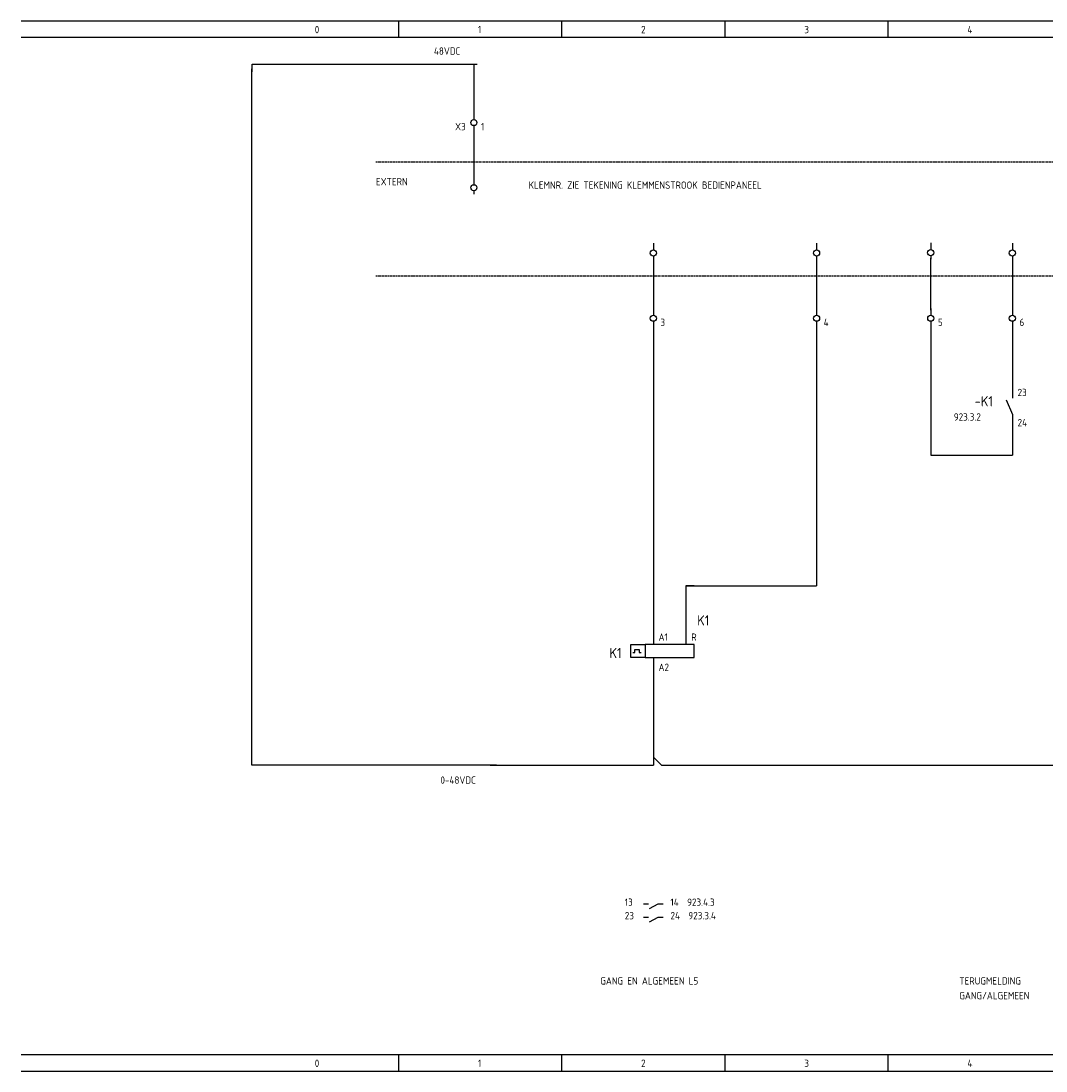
# Model space of a CAD drawing. Extents: x 48 to 1523, y 52 to 610.
# Tile 3 of 5: x 1018 to 1269, y 52 to 310. Entities that reach past the tile are written whole.
import ezdxf

# ---------------------------------------------------------------- set-up
doc = ezdxf.new("R2010")
doc.units = 0
doc.linetypes.add('EPLANLINE2', pattern=[0.375, 0.25, -0.125])
doc.linetypes.add('EPLANLINE7', pattern=[0])
for name, color, linetype in [('AANSLUITCODE', 3, 'CONTINUOUS'), ('AUTOCONNECTING', 2, 'CONTINUOUS'), ('CONTACTSPIEGEL', 7, 'CONTINUOUS'), ('EL6222--', 3, 'CONTINUOUS'), ('EXTRA_TEKST', 7, 'CONTINUOUS'), ('KLEMMEN', 7, 'CONTINUOUS'), ('KRUISVERWIJZING', 7, 'CONTINUOUS'), ('ODC', 5, 'CONTINUOUS'), ('ONDERHOEK', 1, 'CONTINUOUS'), ('SPEC_TEKST', 5, 'CONTINUOUS'), ('SYMBOOL', 4, 'CONTINUOUS')]:
    doc.layers.add(name, color=color, linetype=linetype)
doc.styles.get("Standard").update_dxf_attribs({"font": 'ISOCP'})

# ---------------------------------------------------------------- blocks, each defined once
blk = doc.blocks.new('SO282')
at = {"layer": 'SYMBOOL', "color": 3, "linetype": 'EPLANLINE7'}
for p in [(0, 4), (-2, 0)]:
    blk.add_line(p, (0, 0), dxfattribs=at)
blk = doc.blocks.new('SO264')
at = {"layer": 'SYMBOOL', "color": 3, "linetype": 'EPLANLINE7'}
for p, q in [((0, 4), (0, 0)), ((-2, 0), (0, 0)), ((0, 2), (2, 0))]:
    blk.add_line(p, q, dxfattribs=at)
blk = doc.blocks.new('190_0_CBZ_NEN')
at = {"layer": 'SYMBOOL', "color": 3, "linetype": 'EPLANLINE7'}
for p, q in [((0, 4), (0, 3.2)), ((0, 3.2), (0, 1.6)), ((-5.5, -1.6), (-5.5, 1.6)), ((-5.5, 1.6), (-2, 1.6)), ((-4.5, -0.4), (-4.5, 0.4)), ((-4.5, 0.4), (-3.5, 0.4)), ((-3.5, 0.4), (-3.5, -0.4)), ((0, 1.6), (-2, 1.6)), ((-2, 1.6), (-2, -1.6)), ((10, 1.6), (-1, 1.6)), ((10, -1.6), (10, 1.6)), ((-2, -1.6), (-5.5, -1.6)), ((-5, -0.4), (-4.5, -0.4)), ((-3.5, -0.4), (-3, -0.4)), ((-2, -1.6), (-1, -1.6)), ((-1, -1.6), (10, -1.6)), ((0, -1.6), (0, -3.2)), ((0, -3.2), (0, -4))]:
    blk.add_line(p, q, dxfattribs=at)
blk = doc.blocks.new('163_0_CBZ_NEN')
at = {"layer": 'SYMBOOL', "color": 3, "linetype": 'EPLANLINE7'}
for p, q in [((0, 4), (0, 3.2)), ((0, 3.2), (0, 1.6))]:
    blk.add_line(p, q, dxfattribs=at)
blk = doc.blocks.new('SO281')
at = {"layer": 'SYMBOOL', "color": 3, "linetype": 'EPLANLINE7'}
for p, q in [((2, 0), (0, 0)), ((0, 0), (0, -2))]:
    blk.add_line(p, q, dxfattribs=at)
blk = doc.blocks.new('30_0_CBZ_NEN')
at = {"layer": 'EXTRA_TEKST', "color": 3, "linetype": 'EPLANLINE7'}
for p, q in [((0, 4), (0, 3.2)), ((0, 3.2), (0, 2.4)), ((0, 0.8), (0, 0))]:
    blk.add_line(p, q, dxfattribs=at)
blk.add_circle((0, 1.6), 0.75, dxfattribs=at)
blk = doc.blocks.new('1_0_CBZ_NEN')
at = {"layer": 'EXTRA_TEKST', "color": 3, "linetype": 'EPLANLINE7'}
for p, q in [((0, 4), (0, 3.2)), ((0, 3.2), (0, 2)), ((-1.5, 1.6), (0, -2)), ((0, -2), (0, -3.2)), ((0, -3.2), (0, -4))]:
    blk.add_line(p, q, dxfattribs=at)
blk = doc.blocks.new('SO283')
at = {"layer": 'SYMBOOL', "color": 3, "linetype": 'EPLANLINE7'}
for p, q in [((0, 4), (0, 0)), ((0, 0), (2, 0))]:
    blk.add_line(p, q, dxfattribs=at)

msp = doc.modelspace()

# ---------------------------------------------------------------- linework, layer by layer
at = {"layer": 'AUTOCONNECTING', "color": 3, "linetype": 'EPLANLINE7'}
for p, q in [((1129, 299.5), (1129, 287.5)), ((1129, 283.5), (1129, 271.5)), ((1173, 251.5), (1173, 239.5)), ((1213, 251.5), (1213, 239.5)), ((1261, 251.5), (1261, 239.5)), ((1173, 235.5), (1173, 159.5)), ((1213, 235.5), (1213, 171.5)), ((1241, 235.5), (1241, 203.5)), ((1261, 235.5), (1261, 219.5)), ((1261, 211.5), (1261, 203.5)), ((1241, 203.5), (1261, 203.5)), ((1181, 171.5), (1213, 171.5)), ((1181, 171.5), (1181, 159.5)), ((1173, 151.5), (1173, 129.5)), ((1133, 127.5), (1171, 127.5)), ((1175, 127.5), (1333, 127.5))]:
    msp.add_line(p, q, dxfattribs=at)
at = {"layer": 'CONTACTSPIEGEL', "color": 1, "linetype": 'EPLANLINE7'}
for p, q in [((1170.6, 93.5), (1171.08, 93.5)), ((1171.08, 93.5), (1171.8, 93.5)), ((1172.05, 92.38), (1174.2, 93.5)), ((1174.2, 93.5), (1174.92, 93.5)), ((1174.92, 93.5), (1175.4, 93.5)), ((1170.6, 90.2), (1171.08, 90.2)), ((1171.08, 90.2), (1171.8, 90.2)), ((1172.05, 89.07), (1174.2, 90.2)), ((1174.2, 90.2), (1174.92, 90.2)), ((1174.92, 90.2), (1175.4, 90.2))]:
    msp.add_line(p, q, dxfattribs=at)
at = {"layer": 'EL6222--'}
for p, q in [((1074.63, 297.53), (1074.63, 299.44)), ((1074.63, 299.44), (1129.8, 299.44)), ((1074.56, 127.51), (1074.56, 298.26)), ((1240.99, 239.1), (1240.99, 251.83)), ((1134.52, 127.51), (1074.56, 127.51))]:
    msp.add_line(p, q, dxfattribs=at)
at = {"layer": 'ONDERHOEK', "color": 1, "linetype": 'EPLANLINE7'}
for p, q in [((1018, 310), (1523, 310)), ((1110.5, 310), (1110.5, 306)), ((1150.5, 310), (1150.5, 306)), ((1190.5, 310), (1190.5, 306)), ((1230.5, 310), (1230.5, 306)), ((1018, 306), (1523, 306)), ((1523, 56.5), (1018, 56.5)), ((1110.5, 56.5), (1110.5, 52.5)), ((1150.5, 56.5), (1150.5, 52.5)), ((1190.5, 56.5), (1190.5, 52.5)), ((1230.5, 56.5), (1230.5, 52.5)), ((1018, 52.5), (1523, 52.5))]:
    msp.add_line(p, q, dxfattribs=at)
at = {"layer": 'ONDERHOEK', "color": 4, "linetype": 'EPLANLINE7'}
for p, q in [((1018, 310), (1018, 310)), ((1018, 56.5), (1018, 56.5))]:
    msp.add_line(p, q, dxfattribs=at)
at = {"layer": 'SYMBOOL', "color": 1, "linetype": 'EPLANLINE2'}
for p, q in [((1105, 275.5), (1433, 275.5)), ((1105, 247.5), (1433, 247.5))]:
    msp.add_line(p, q, dxfattribs=at)

# ---------------------------------------------------------------- block references
at = {"layer": 'SYMBOOL'}
ref = msp.add_blockref('30_0_CBZ_NEN', (1129, 283.5), dxfattribs=at)
ref.add_attrib('AANSLUITCODERING_1', 'X3', (1124.4, 283.2), dxfattribs={"layer": 'KLEMMEN', "color": 2, "height": 1.8})
ref.add_attrib('AANSLUITCODERING_2', '1', (1130.75, 283.2), dxfattribs={"layer": 'KLEMMEN', "color": 2, "height": 1.8})
for name, p in [('30_0_CBZ_NEN', (1129, 267.5)), ('30_0_CBZ_NEN', (1173, 251.5)), ('30_0_CBZ_NEN', (1213, 251.5)), ('30_0_CBZ_NEN', (1240.99, 251.58)), ('30_0_CBZ_NEN', (1261, 251.5)), ('SO283', (1241, 203.5)), ('SO282', (1261, 203.5)), ('SO282', (1213, 171.5)), ('SO281', (1181, 171.5)), ('SO264', (1173, 127.5))]:
    msp.add_blockref(name, p, dxfattribs=at)
ref = msp.add_blockref('30_0_CBZ_NEN', (1173, 235.5), dxfattribs=at)
ref.add_attrib('AANSLUITCODERING_1', '3', (1174.75, 235.2), dxfattribs={"layer": 'KLEMMEN', "color": 2, "height": 1.8})
ref = msp.add_blockref('30_0_CBZ_NEN', (1213, 235.5), dxfattribs=at)
ref.add_attrib('AANSLUITCODERING_1', '4', (1214.75, 235.2), dxfattribs={"layer": 'KLEMMEN', "color": 2, "height": 1.8})
ref = msp.add_blockref('30_0_CBZ_NEN', (1241, 235.5), dxfattribs=at)
ref.add_attrib('AANSLUITCODERING_1', '5', (1242.75, 235.2), dxfattribs={"layer": 'KLEMMEN', "color": 2, "height": 1.8})
ref = msp.add_blockref('30_0_CBZ_NEN', (1261, 235.5), dxfattribs=at)
ref.add_attrib('AANSLUITCODERING_1', '6', (1262.75, 235.2), dxfattribs={"layer": 'KLEMMEN', "color": 2, "height": 1.8})
ref = msp.add_blockref('1_0_CBZ_NEN', (1261, 215.5), dxfattribs=at)
ref.add_attrib('ODC_1', '-K1', (1251.75, 215.5), dxfattribs={"layer": 'ODC', "color": 3, "height": 2.5})
ref.add_attrib('AANSLUITCODERING_1', '23', (1262.28, 218), dxfattribs={"layer": 'AANSLUITCODE', "color": 2, "height": 1.8})
ref.add_attrib('AANSLUITCODERING_2', '24', (1262.28, 210.6), dxfattribs={"layer": 'AANSLUITCODE', "color": 2, "height": 1.8})
ref = msp.add_blockref('163_0_CBZ_NEN', (1181, 155.5), dxfattribs=at)
ref.add_attrib('ODC_1', 'K1', (1183.75, 161.75), dxfattribs={"layer": 'ODC', "color": 3, "height": 2.5})
ref.add_attrib('AANSLUITCODERING_1', 'R', (1182.28, 158), dxfattribs={"layer": 'AANSLUITCODE', "color": 2, "height": 1.8})
ref = msp.add_blockref('190_0_CBZ_NEN', (1173, 155.5), dxfattribs=at)
ref.add_attrib('ODC_1', 'K1', (1162.25, 153.75), dxfattribs={"layer": 'ODC', "color": 3, "height": 2.5})
ref.add_attrib('AANSLUITCODERING_1', 'A1', (1174.28, 158), dxfattribs={"layer": 'AANSLUITCODE', "color": 2, "height": 1.8})
ref.add_attrib('AANSLUITCODERING_2', 'A2', (1174.28, 150.6), dxfattribs={"layer": 'AANSLUITCODE', "color": 2, "height": 1.8})

# ---------------------------------------------------------------- texts
at = {"layer": 'CONTACTSPIEGEL', "color": 2}
for s, p in [('13', (1166, 93)), ('14  923.4.3', (1177.2, 93)), ('23', (1166, 89.7)), ('24  923.3.4', (1177.2, 89.7))]:
    msp.add_text(s, height=1.8, dxfattribs=at).set_placement(p)
at = {"layer": 'KRUISVERWIJZING', "color": 2}
msp.add_text('923.3.2', height=1.8, dxfattribs=at).set_placement((1246.65, 212))
at = {"layer": 'ONDERHOEK', "color": 2}
for s, p in [('0 ', (1090, 307)), ('1 ', (1130, 307)), ('2 ', (1170, 307)), ('3 ', (1210, 307)), ('4 ', (1250, 307)), ('0 ', (1090, 53.5)), ('1 ', (1130, 53.5)), ('2 ', (1170, 53.5)), ('3 ', (1210, 53.5)), ('4 ', (1250, 53.5))]:
    msp.add_text(s, height=1.8, dxfattribs=at).set_placement(p)
at = {"layer": 'SPEC_TEKST', "color": 2}
for s, p in [('48VDC', (1119.22, 301.73)), ('EXTERN', (1105, 269.7)), ('KLEMNR. ZIE TEKENING KLEMMENSTROOK BEDIENPANEEL', (1142.42, 268.85)), ('0-48VDC', (1120.82, 122.94)), ('GANG EN ALGEMEEN L5', (1160, 73.7)), ('TERUGMELDING', (1248, 73.7)), ('GANG/ALGEMEEN', (1248, 70.1))]:
    msp.add_text(s, height=1.8, dxfattribs=at).set_placement(p)

doc.saveas('drawing.dxf')
